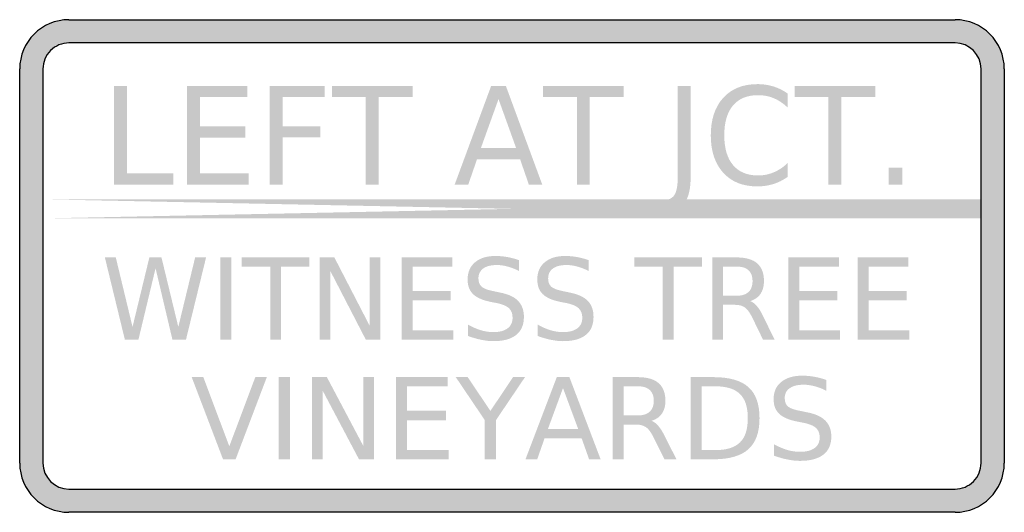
# Model space of a CAD drawing. Header units: inches. Extents: x -0.5 to 0.5, y -0.25 to 0.25.
import ezdxf

# ---------------------------------------------------------------- set-up
doc = ezdxf.new("R2010")
doc.units = ezdxf.units.IN
doc.header["$MEASUREMENT"] = 0

msp = doc.modelspace()

# ---------------------------------------------------------------- hatches: boundary and pattern name
h = msp.add_hatch(color=7)
h.paths.add_polyline_path([(-0.45, 0.25), (0.45, 0.25), (0.4568, 0.2495), (0.4633, 0.2482), (0.4695, 0.246), (0.4752, 0.2432), (0.4805, 0.2395), (0.4853, 0.2353), (0.4895, 0.2305), (0.4932, 0.2252), (0.496, 0.2195), (0.4982, 0.2133), (0.4995, 0.2068), (0.5, 0.2), (0.5, -0.2), (0.4995, -0.2068), (0.4982, -0.2133), (0.496, -0.2195), (0.4932, -0.2252), (0.4895, -0.2305), (0.4853, -0.2353), (0.4805, -0.2395), (0.4752, -0.2432), (0.4695, -0.246), (0.4633, -0.2482), (0.4568, -0.2495), (0.45, -0.25), (-0.45, -0.25), (-0.4568, -0.2495), (-0.4633, -0.2482), (-0.4695, -0.246), (-0.4752, -0.2432), (-0.4805, -0.2395), (-0.4853, -0.2353), (-0.4895, -0.2305), (-0.4932, -0.2252), (-0.496, -0.2195), (-0.4982, -0.2133), (-0.4995, -0.2068), (-0.5, -0.2), (-0.5, 0.2), (-0.4995, 0.2068), (-0.4982, 0.2133), (-0.496, 0.2195), (-0.4932, 0.2252), (-0.4895, 0.2305), (-0.4853, 0.2353), (-0.4805, 0.2395), (-0.4752, 0.2432), (-0.4695, 0.246), (-0.4633, 0.2482), (-0.4568, 0.2495), (-0.45, 0.25)])
edge = h.paths.add_edge_path(flags=0)
edge.add_spline(control_points=[(-0.4764, -0.2), (-0.4764, -0.2146), (-0.4646, -0.2264), (-0.45, -0.2264)], knot_values=[0, 0, 0, 0, 1, 1, 1, 1], degree=3, periodic=0)
edge.add_line((-0.45, -0.2264), (0.45, -0.2264))
edge.add_spline(control_points=[(0.45, -0.2264), (0.457, -0.2264), (0.4637, -0.2236), (0.4687, -0.2187), (0.4736, -0.2137), (0.4764, -0.207), (0.4764, -0.2)], knot_values=[0, 0, 0, 0, 1, 1, 1, 2, 2, 2, 2], degree=3, periodic=0)
edge.add_line((0.4764, -0.2), (0.4764, 0.2))
edge.add_spline(control_points=[(0.4764, 0.2), (0.4764, 0.2146), (0.4646, 0.2264), (0.45, 0.2264)], knot_values=[0, 0, 0, 0, 1, 1, 1, 1], degree=3, periodic=0)
edge.add_line((0.45, 0.2264), (-0.45, 0.2264))
edge.add_spline(control_points=[(-0.45, 0.2264), (-0.457, 0.2264), (-0.4637, 0.2236), (-0.4687, 0.2187), (-0.4736, 0.2137), (-0.4764, 0.207), (-0.4764, 0.2)], knot_values=[0, 0, 0, 0, 1, 1, 1, 2, 2, 2, 2], degree=3, periodic=0)
edge.add_line((-0.4764, 0.2), (-0.4764, -0.2))
for points in [[(-0.4042, 0.1827), (-0.391, 0.1827), (-0.391, 0.0941), (-0.3438, 0.0941), (-0.3438, 0.0827), (-0.4042, 0.0827), (-0.4042, 0.1827)], [(-0.3301, 0.1827), (-0.2688, 0.1827), (-0.2688, 0.1714), (-0.317, 0.1714), (-0.317, 0.1418), (-0.2708, 0.1418), (-0.2708, 0.1304), (-0.317, 0.1304), (-0.317, 0.0941), (-0.2676, 0.0941), (-0.2676, 0.0827), (-0.3301, 0.0827), (-0.3301, 0.1827)], [(-0.2461, 0.1827), (-0.1904, 0.1827), (-0.1904, 0.1714), (-0.233, 0.1714), (-0.233, 0.1419), (-0.1945, 0.1419), (-0.1945, 0.1305), (-0.233, 0.1305), (-0.233, 0.0827), (-0.2461, 0.0827), (-0.2461, 0.1827)], [(-0.1829, 0.1827), (-0.1009, 0.1827), (-0.1009, 0.1714), (-0.1354, 0.1714), (-0.1354, 0.0827), (-0.1485, 0.0827), (-0.1485, 0.1714), (-0.1829, 0.1714), (-0.1829, 0.1827)], [(0.0314, 0.1827), (0.1134, 0.1827), (0.1134, 0.1714), (0.079, 0.1714), (0.079, 0.0827), (0.0659, 0.0827), (0.0659, 0.1714), (0.0314, 0.1714), (0.0314, 0.1827)], [(0.287, 0.1827), (0.3689, 0.1827), (0.3689, 0.1714), (0.3345, 0.1714), (0.3345, 0.0827), (0.3214, 0.0827), (0.3214, 0.1714), (0.287, 0.1714), (0.287, 0.1827)], [(0.3827, 0.0998), (0.3964, 0.0998), (0.3964, 0.0827), (0.3827, 0.0827), (0.3827, 0.0998)], [(-0.4764, 0.0483), (0.4764, 0.0483), (0.4764, 0.0677), (-0.4764, 0.0483), (-0.4764, 0.0677), (0.4764, 0.0483), (0.4764, 0.0677), (-0.4764, 0.0677), (-0.4764, 0.0483)], [(-0.4135, 0.0087), (-0.4024, 0.0087), (-0.3854, -0.0618), (-0.3683, 0.0087), (-0.356, 0.0087), (-0.3389, -0.0618), (-0.3218, 0.0087), (-0.3107, 0.0087), (-0.3311, -0.0747), (-0.3449, -0.0747), (-0.362, -0.0023), (-0.3794, -0.0747), (-0.3932, -0.0747), (-0.4135, 0.0087)], [(-0.2961, 0.0087), (-0.2851, 0.0087), (-0.2851, -0.0747), (-0.2961, -0.0747), (-0.2961, 0.0087)], [(-0.2745, 0.0087), (-0.2058, 0.0087), (-0.2058, -0.0008), (-0.2346, -0.0008), (-0.2346, -0.0747), (-0.2456, -0.0747), (-0.2456, -0.0008), (-0.2745, -0.0008), (-0.2745, 0.0087)], [(-0.1952, 0.0087), (-0.1804, 0.0087), (-0.1444, -0.061), (-0.1444, 0.0087), (-0.1337, 0.0087), (-0.1337, -0.0747), (-0.1485, -0.0747), (-0.1846, -0.0049), (-0.1846, -0.0747), (-0.1952, -0.0747), (-0.1952, 0.0087)], [(-0.1119, 0.0087), (-0.0606, 0.0087), (-0.0606, -0.0008), (-0.1009, -0.0008), (-0.1009, -0.0255), (-0.0622, -0.0255), (-0.0622, -0.035), (-0.1009, -0.035), (-0.1009, -0.0652), (-0.0595, -0.0652), (-0.0595, -0.0747), (-0.1119, -0.0747), (-0.1119, 0.0087)], [(0.1242, 0.0087), (0.1929, 0.0087), (0.1929, -0.0008), (0.1641, -0.0008), (0.1641, -0.0747), (0.153, -0.0747), (0.153, -0.0008), (0.1242, -0.0008), (0.1242, 0.0087)], [(0.2808, 0.0087), (0.3322, 0.0087), (0.3322, -0.0008), (0.2918, -0.0008), (0.2918, -0.0255), (0.3305, -0.0255), (0.3305, -0.035), (0.2918, -0.035), (0.2918, -0.0652), (0.3332, -0.0652), (0.3332, -0.0747), (0.2808, -0.0747), (0.2808, 0.0087)], [(0.3512, 0.0087), (0.4026, 0.0087), (0.4026, -0.0008), (0.3622, -0.0008), (0.3622, -0.0255), (0.4009, -0.0255), (0.4009, -0.035), (0.3622, -0.035), (0.3622, -0.0652), (0.4036, -0.0652), (0.4036, -0.0747), (0.3512, -0.0747), (0.3512, 0.0087)], [(-0.2935, -0.1962), (-0.3253, -0.1128), (-0.3135, -0.1128), (-0.2871, -0.183), (-0.2607, -0.1128), (-0.249, -0.1128), (-0.2807, -0.1962), (-0.2935, -0.1962)], [(-0.2369, -0.1128), (-0.2256, -0.1128), (-0.2256, -0.1962), (-0.2369, -0.1962), (-0.2369, -0.1128)], [(-0.2032, -0.1128), (-0.188, -0.1128), (-0.1511, -0.1825), (-0.1511, -0.1128), (-0.1402, -0.1128), (-0.1402, -0.1962), (-0.1554, -0.1962), (-0.1923, -0.1265), (-0.1923, -0.1962), (-0.2032, -0.1962), (-0.2032, -0.1128)], [(-0.1178, -0.1128), (-0.0652, -0.1128), (-0.0652, -0.1223), (-0.1065, -0.1223), (-0.1065, -0.147), (-0.0669, -0.147), (-0.0669, -0.1565), (-0.1065, -0.1565), (-0.1065, -0.1867), (-0.0642, -0.1867), (-0.0642, -0.1962), (-0.1178, -0.1962), (-0.1178, -0.1128)], [(-0.0571, -0.1128), (-0.045, -0.1128), (-0.0219, -0.1471), (0.001, -0.1128), (0.0132, -0.1128), (-0.0163, -0.1565), (-0.0163, -0.1962), (-0.0276, -0.1962), (-0.0276, -0.1565), (-0.0571, -0.1128)]]:
    msp.add_hatch(color=7).paths.add_polyline_path(points)
h = msp.add_hatch(color=7)
h.paths.add_polyline_path([(-0.0212, 0.1827), (-0.0062, 0.1827), (0.0307, 0.0827), (0.0171, 0.0827), (0.0082, 0.1084), (-0.0355, 0.1084), (-0.0444, 0.0827), (-0.0582, 0.0827), (-0.0212, 0.1827)])
h.paths.add_polyline_path([(-0.0137, 0.1694), (-0.0316, 0.1197), (0.0042, 0.1197), (-0.0137, 0.1694)], flags=0)
h = msp.add_hatch(color=7)
edge = h.paths.add_edge_path()
edge.add_line((0.1683, 0.1827), (0.1814, 0.1827))
edge.add_line((0.1814, 0.1827), (0.1814, 0.0897))
edge.add_spline(control_points=[(0.1814, 0.0897), (0.1814, 0.0777), (0.1792, 0.0689), (0.1747, 0.0635), (0.1703, 0.058), (0.1632, 0.0553), (0.1533, 0.0553)], knot_values=[0, 0, 0, 0, 1, 1, 1, 2, 2, 2, 2], degree=3, periodic=0)
edge.add_line((0.1533, 0.0553), (0.1484, 0.0553))
edge.add_line((0.1484, 0.0553), (0.1484, 0.0667))
edge.add_line((0.1484, 0.0667), (0.1524, 0.0667))
edge.add_spline(control_points=[(0.1524, 0.0667), (0.1582, 0.0667), (0.1623, 0.0683), (0.1647, 0.0717), (0.1671, 0.075), (0.1683, 0.0811), (0.1683, 0.0897)], knot_values=[0, 0, 0, 0, 1, 1, 1, 2, 2, 2, 2], degree=3, periodic=0)
edge.add_line((0.1683, 0.0897), (0.1683, 0.1827))
h = msp.add_hatch(color=7)
edge = h.paths.add_edge_path()
edge.add_line((0.28, 0.175), (0.28, 0.1608))
edge.add_spline(control_points=[(0.28, 0.1608), (0.2756, 0.165), (0.2709, 0.1682), (0.2659, 0.1703), (0.2609, 0.1724), (0.2556, 0.1734), (0.2499, 0.1734), (0.2389, 0.1734), (0.2304, 0.1699), (0.2245, 0.163), (0.2186, 0.156), (0.2156, 0.1459), (0.2156, 0.1326), (0.2156, 0.1195), (0.2186, 0.1094), (0.2245, 0.1024), (0.2304, 0.0954), (0.2389, 0.0919), (0.2499, 0.0919), (0.2556, 0.0919), (0.2609, 0.093), (0.2659, 0.0951), (0.2709, 0.0972), (0.2756, 0.1003), (0.28, 0.1046)], knot_values=[0, 0, 0, 0, 1, 1, 1, 2, 2, 2, 3, 3, 3, 4, 4, 4, 5, 5, 5, 6, 6, 6, 7, 7, 7, 8, 8, 8, 8], degree=3, periodic=0)
edge.add_line((0.28, 0.1046), (0.28, 0.0905))
edge.add_spline(control_points=[(0.28, 0.0905), (0.2754, 0.0872), (0.2706, 0.0848), (0.2654, 0.0832), (0.2603, 0.0816), (0.2549, 0.0808), (0.2492, 0.0808), (0.2345, 0.0808), (0.2229, 0.0854), (0.2145, 0.0947), (0.2061, 0.104), (0.2019, 0.1166), (0.2019, 0.1326), (0.2019, 0.1487), (0.2061, 0.1614), (0.2145, 0.1707), (0.2229, 0.1799), (0.2345, 0.1846), (0.2492, 0.1846), (0.255, 0.1846), (0.2604, 0.1838), (0.2656, 0.1822), (0.2707, 0.1806), (0.2755, 0.1782), (0.28, 0.175)], knot_values=[0, 0, 0, 0, 1, 1, 1, 2, 2, 2, 3, 3, 3, 4, 4, 4, 5, 5, 5, 6, 6, 6, 7, 7, 7, 8, 8, 8, 8], degree=3, periodic=0)
h = msp.add_hatch(color=7)
edge = h.paths.add_edge_path()
edge.add_line((0.0072, 0.0059), (0.0072, -0.0051))
edge.add_spline(control_points=[(0.0072, -0.0051), (0.003, -0.003), (-0.0009, -0.0015), (-0.0046, -0.0005), (-0.0083, 0.0005), (-0.0119, 0.001), (-0.0153, 0.001), (-0.0213, 0.001), (-0.026, -0.0002), (-0.0292, -0.0025), (-0.0324, -0.0049), (-0.0341, -0.0083), (-0.0341, -0.0127), (-0.0341, -0.0164), (-0.033, -0.0192), (-0.0308, -0.021), (-0.0287, -0.0229), (-0.0246, -0.0244), (-0.0185, -0.0256)], knot_values=[0, 0, 0, 0, 1, 1, 1, 2, 2, 2, 3, 3, 3, 4, 4, 4, 5, 5, 5, 6, 6, 6, 6], degree=3, periodic=0)
edge.add_line((-0.0185, -0.0256), (-0.0119, -0.027))
edge.add_spline(control_points=[(-0.0119, -0.027), (-0.0037, -0.0286), (0.0024, -0.0314), (0.0062, -0.0354), (0.0101, -0.0395), (0.0121, -0.0449), (0.0121, -0.0517), (0.0121, -0.0597), (0.0094, -0.0659), (0.0042, -0.07), (-0.0011, -0.0742), (-0.0088, -0.0763), (-0.019, -0.0763), (-0.0229, -0.0763), (-0.027, -0.0758), (-0.0313, -0.0749), (-0.0356, -0.074), (-0.0401, -0.0727), (-0.0448, -0.071)], knot_values=[0, 0, 0, 0, 1, 1, 1, 2, 2, 2, 3, 3, 3, 4, 4, 4, 5, 5, 5, 6, 6, 6, 6], degree=3, periodic=0)
edge.add_line((-0.0448, -0.071), (-0.0448, -0.0594))
edge.add_spline(control_points=[(-0.0448, -0.0594), (-0.0403, -0.0619), (-0.0359, -0.0639), (-0.0316, -0.0652), (-0.0274, -0.0665), (-0.0232, -0.0671), (-0.019, -0.0671), (-0.0128, -0.0671), (-0.0079, -0.0659), (-0.0045, -0.0633), (-0.0011, -0.0608), (0.0006, -0.0572), (0.0006, -0.0525), (0.0006, -0.0484), (-0.0006, -0.0452), (-0.003, -0.0429), (-0.0055, -0.0406), (-0.0095, -0.0389), (-0.0151, -0.0377)], knot_values=[0, 0, 0, 0, 1, 1, 1, 2, 2, 2, 3, 3, 3, 4, 4, 4, 5, 5, 5, 6, 6, 6, 6], degree=3, periodic=0)
edge.add_line((-0.0151, -0.0377), (-0.0218, -0.0364))
edge.add_spline(control_points=[(-0.0218, -0.0364), (-0.03, -0.0347), (-0.0359, -0.0321), (-0.0396, -0.0285), (-0.0432, -0.0249), (-0.0451, -0.02), (-0.0451, -0.0136), (-0.0451, -0.0062), (-0.0425, -0.0004), (-0.0375, 0.0038), (-0.0324, 0.0081), (-0.0255, 0.0102), (-0.0166, 0.0102), (-0.0128, 0.0102), (-0.0089, 0.0098), (-0.0049, 0.0091), (-0.001, 0.0084), (0.0031, 0.0074), (0.0072, 0.0059)], knot_values=[0, 0, 0, 0, 1, 1, 1, 2, 2, 2, 3, 3, 3, 4, 4, 4, 5, 5, 5, 6, 6, 6, 6], degree=3, periodic=0)
h = msp.add_hatch(color=7)
edge = h.paths.add_edge_path()
edge.add_line((0.0779, 0.0059), (0.0779, -0.0051))
edge.add_spline(control_points=[(0.0779, -0.0051), (0.0738, -0.003), (0.0699, -0.0015), (0.0661, -0.0005), (0.0624, 0.0005), (0.0589, 0.001), (0.0554, 0.001), (0.0494, 0.001), (0.0448, -0.0002), (0.0416, -0.0025), (0.0383, -0.0049), (0.0367, -0.0083), (0.0367, -0.0127), (0.0367, -0.0164), (0.0378, -0.0192), (0.0399, -0.021), (0.0421, -0.0229), (0.0462, -0.0244), (0.0522, -0.0256)], knot_values=[0, 0, 0, 0, 1, 1, 1, 2, 2, 2, 3, 3, 3, 4, 4, 4, 5, 5, 5, 6, 6, 6, 6], degree=3, periodic=0)
edge.add_line((0.0522, -0.0256), (0.0588, -0.027))
edge.add_spline(control_points=[(0.0588, -0.027), (0.067, -0.0286), (0.0731, -0.0314), (0.077, -0.0354), (0.0809, -0.0395), (0.0828, -0.0449), (0.0828, -0.0517), (0.0828, -0.0597), (0.0802, -0.0659), (0.0749, -0.07), (0.0697, -0.0742), (0.0619, -0.0763), (0.0517, -0.0763), (0.0479, -0.0763), (0.0438, -0.0758), (0.0394, -0.0749), (0.0351, -0.074), (0.0306, -0.0727), (0.026, -0.071)], knot_values=[0, 0, 0, 0, 1, 1, 1, 2, 2, 2, 3, 3, 3, 4, 4, 4, 5, 5, 5, 6, 6, 6, 6], degree=3, periodic=0)
edge.add_line((0.026, -0.071), (0.026, -0.0594))
edge.add_spline(control_points=[(0.026, -0.0594), (0.0305, -0.0619), (0.0348, -0.0639), (0.0391, -0.0652), (0.0434, -0.0665), (0.0476, -0.0671), (0.0517, -0.0671), (0.058, -0.0671), (0.0628, -0.0659), (0.0663, -0.0633), (0.0697, -0.0608), (0.0714, -0.0572), (0.0714, -0.0525), (0.0714, -0.0484), (0.0702, -0.0452), (0.0677, -0.0429), (0.0653, -0.0406), (0.0612, -0.0389), (0.0556, -0.0377)], knot_values=[0, 0, 0, 0, 1, 1, 1, 2, 2, 2, 3, 3, 3, 4, 4, 4, 5, 5, 5, 6, 6, 6, 6], degree=3, periodic=0)
edge.add_line((0.0556, -0.0377), (0.049, -0.0364))
edge.add_spline(control_points=[(0.049, -0.0364), (0.0407, -0.0347), (0.0348, -0.0321), (0.0312, -0.0285), (0.0275, -0.0249), (0.0257, -0.02), (0.0257, -0.0136), (0.0257, -0.0062), (0.0282, -0.0004), (0.0333, 0.0038), (0.0383, 0.0081), (0.0453, 0.0102), (0.0542, 0.0102), (0.058, 0.0102), (0.0619, 0.0098), (0.0658, 0.0091), (0.0698, 0.0084), (0.0738, 0.0074), (0.0779, 0.0059)], knot_values=[0, 0, 0, 0, 1, 1, 1, 2, 2, 2, 3, 3, 3, 4, 4, 4, 5, 5, 5, 6, 6, 6, 6], degree=3, periodic=0)
h = msp.add_hatch(color=7)
edge = h.paths.add_edge_path()
edge.add_spline(control_points=[(0.2419, -0.0356), (0.2443, -0.0364), (0.2466, -0.0382), (0.2488, -0.0408), (0.2511, -0.0435), (0.2533, -0.0472), (0.2555, -0.0519)], knot_values=[0, 0, 0, 0, 1, 1, 1, 2, 2, 2, 2], degree=3, periodic=0)
edge.add_line((0.2555, -0.0519), (0.2667, -0.0747))
edge.add_line((0.2667, -0.0747), (0.2549, -0.0747))
edge.add_line((0.2549, -0.0747), (0.2445, -0.0533))
edge.add_spline(control_points=[(0.2445, -0.0533), (0.2418, -0.0477), (0.2392, -0.044), (0.2367, -0.0422), (0.2342, -0.0404), (0.2308, -0.0394), (0.2264, -0.0394)], knot_values=[0, 0, 0, 0, 1, 1, 1, 2, 2, 2, 2], degree=3, periodic=0)
edge.add_line((0.2264, -0.0394), (0.2144, -0.0394))
edge.add_line((0.2144, -0.0394), (0.2144, -0.0747))
edge.add_line((0.2144, -0.0747), (0.2034, -0.0747))
edge.add_line((0.2034, -0.0747), (0.2034, 0.0087))
edge.add_line((0.2034, 0.0087), (0.2282, 0.0087))
edge.add_spline(control_points=[(0.2282, 0.0087), (0.2375, 0.0087), (0.2445, 0.0067), (0.249, 0.0027), (0.2536, -0.0013), (0.2559, -0.0073), (0.2559, -0.0153), (0.2559, -0.0206), (0.2547, -0.0249), (0.2523, -0.0284), (0.25, -0.0318), (0.2465, -0.0342), (0.2419, -0.0356)], knot_values=[0, 0, 0, 0, 1, 1, 1, 2, 2, 2, 3, 3, 3, 4, 4, 4, 4], degree=3, periodic=0)
edge = h.paths.add_edge_path(flags=0)
edge.add_line((0.2144, -0.0006), (0.2144, -0.0302))
edge.add_line((0.2144, -0.0302), (0.2282, -0.0302))
edge.add_spline(control_points=[(0.2282, -0.0302), (0.2335, -0.0302), (0.2375, -0.0289), (0.2402, -0.0264), (0.2429, -0.0239), (0.2443, -0.0202), (0.2443, -0.0153), (0.2443, -0.0105), (0.2429, -0.0068), (0.2402, -0.0043), (0.2375, -0.0018), (0.2335, -0.0006), (0.2282, -0.0006)], knot_values=[0, 0, 0, 0, 1, 1, 1, 2, 2, 2, 3, 3, 3, 4, 4, 4, 4], degree=3, periodic=0)
edge.add_line((0.2282, -0.0006), (0.2144, -0.0006))
h = msp.add_hatch(color=7)
h.paths.add_polyline_path([(0.0455, -0.1128), (0.0583, -0.1128), (0.09, -0.1962), (0.0783, -0.1962), (0.0707, -0.1748), (0.0331, -0.1748), (0.0256, -0.1962), (0.0137, -0.1962), (0.0455, -0.1128)])
h.paths.add_polyline_path([(0.0518, -0.1239), (0.0365, -0.1654), (0.0672, -0.1654), (0.0518, -0.1239)], flags=0)
h = msp.add_hatch(color=7)
edge = h.paths.add_edge_path()
edge.add_spline(control_points=[(0.1416, -0.1571), (0.144, -0.1579), (0.1464, -0.1597), (0.1486, -0.1623), (0.1509, -0.165), (0.1532, -0.1687), (0.1555, -0.1734)], knot_values=[0, 0, 0, 0, 1, 1, 1, 2, 2, 2, 2], degree=3, periodic=0)
edge.add_line((0.1555, -0.1734), (0.167, -0.1962))
edge.add_line((0.167, -0.1962), (0.1548, -0.1962))
edge.add_line((0.1548, -0.1962), (0.1442, -0.1748))
edge.add_spline(control_points=[(0.1442, -0.1748), (0.1414, -0.1692), (0.1388, -0.1655), (0.1362, -0.1637), (0.1336, -0.1619), (0.1301, -0.1609), (0.1256, -0.1609)], knot_values=[0, 0, 0, 0, 1, 1, 1, 2, 2, 2, 2], degree=3, periodic=0)
edge.add_line((0.1256, -0.1609), (0.1134, -0.1609))
edge.add_line((0.1134, -0.1609), (0.1134, -0.1962))
edge.add_line((0.1134, -0.1962), (0.1021, -0.1962))
edge.add_line((0.1021, -0.1962), (0.1021, -0.1128))
edge.add_line((0.1021, -0.1128), (0.1275, -0.1128))
edge.add_spline(control_points=[(0.1275, -0.1128), (0.137, -0.1128), (0.1442, -0.1148), (0.1488, -0.1188), (0.1535, -0.1228), (0.1558, -0.1288), (0.1558, -0.1368), (0.1558, -0.1421), (0.1546, -0.1464), (0.1522, -0.1499), (0.1498, -0.1534), (0.1462, -0.1558), (0.1416, -0.1571)], knot_values=[0, 0, 0, 0, 1, 1, 1, 2, 2, 2, 3, 3, 3, 4, 4, 4, 4], degree=3, periodic=0)
edge = h.paths.add_edge_path(flags=0)
edge.add_line((0.1134, -0.1221), (0.1134, -0.1517))
edge.add_line((0.1134, -0.1517), (0.1275, -0.1517))
edge.add_spline(control_points=[(0.1275, -0.1517), (0.133, -0.1517), (0.1371, -0.1504), (0.1398, -0.1479), (0.1426, -0.1454), (0.144, -0.1417), (0.144, -0.1368), (0.144, -0.132), (0.1426, -0.1283), (0.1398, -0.1258), (0.1371, -0.1233), (0.133, -0.1221), (0.1275, -0.1221)], knot_values=[0, 0, 0, 0, 1, 1, 1, 2, 2, 2, 3, 3, 3, 4, 4, 4, 4], degree=3, periodic=0)
edge.add_line((0.1275, -0.1221), (0.1134, -0.1221))
h = msp.add_hatch(color=7)
edge = h.paths.add_edge_path()
edge.add_line((0.1814, -0.1128), (0.2045, -0.1128))
edge.add_spline(control_points=[(0.2045, -0.1128), (0.2207, -0.1128), (0.2325, -0.1162), (0.2401, -0.1229), (0.2476, -0.1296), (0.2514, -0.1401), (0.2514, -0.1544), (0.2514, -0.1688), (0.2476, -0.1793), (0.24, -0.1861), (0.2324, -0.1928), (0.2206, -0.1962), (0.2045, -0.1962)], knot_values=[0, 0, 0, 0, 1, 1, 1, 2, 2, 2, 3, 3, 3, 4, 4, 4, 4], degree=3, periodic=0)
edge.add_line((0.2045, -0.1962), (0.1814, -0.1962))
edge.add_line((0.1814, -0.1962), (0.1814, -0.1128))
edge = h.paths.add_edge_path(flags=0)
edge.add_line((0.1927, -0.1221), (0.1927, -0.1869))
edge.add_line((0.1927, -0.1869), (0.2063, -0.1869))
edge.add_spline(control_points=[(0.2063, -0.1869), (0.2178, -0.1869), (0.2262, -0.1843), (0.2315, -0.1791), (0.2369, -0.1739), (0.2395, -0.1657), (0.2395, -0.1544), (0.2395, -0.1433), (0.2369, -0.1351), (0.2315, -0.1299), (0.2262, -0.1247), (0.2178, -0.1221), (0.2063, -0.1221)], knot_values=[0, 0, 0, 0, 1, 1, 1, 2, 2, 2, 3, 3, 3, 4, 4, 4, 4], degree=3, periodic=0)
edge.add_line((0.2063, -0.1221), (0.1927, -0.1221))
h = msp.add_hatch(color=7)
edge = h.paths.add_edge_path()
edge.add_line((0.3192, -0.1156), (0.3192, -0.1266))
edge.add_spline(control_points=[(0.3192, -0.1266), (0.315, -0.1245), (0.311, -0.123), (0.3071, -0.122), (0.3033, -0.121), (0.2997, -0.1205), (0.2962, -0.1205), (0.29, -0.1205), (0.2853, -0.1217), (0.282, -0.1241), (0.2786, -0.1264), (0.277, -0.1298), (0.277, -0.1342), (0.277, -0.1379), (0.2781, -0.1407), (0.2803, -0.1426), (0.2825, -0.1444), (0.2867, -0.146), (0.2929, -0.1471)], knot_values=[0, 0, 0, 0, 1, 1, 1, 2, 2, 2, 3, 3, 3, 4, 4, 4, 5, 5, 5, 6, 6, 6, 6], degree=3, periodic=0)
edge.add_line((0.2929, -0.1471), (0.2997, -0.1485))
edge.add_spline(control_points=[(0.2997, -0.1485), (0.3081, -0.1501), (0.3143, -0.1529), (0.3183, -0.157), (0.3223, -0.161), (0.3243, -0.1664), (0.3243, -0.1732), (0.3243, -0.1812), (0.3216, -0.1874), (0.3162, -0.1915), (0.3108, -0.1957), (0.3029, -0.1978), (0.2924, -0.1978), (0.2884, -0.1978), (0.2842, -0.1973), (0.2798, -0.1964), (0.2754, -0.1956), (0.2708, -0.1942), (0.266, -0.1925)], knot_values=[0, 0, 0, 0, 1, 1, 1, 2, 2, 2, 3, 3, 3, 4, 4, 4, 5, 5, 5, 6, 6, 6, 6], degree=3, periodic=0)
edge.add_line((0.266, -0.1925), (0.266, -0.1809))
edge.add_spline(control_points=[(0.266, -0.1809), (0.2706, -0.1834), (0.2751, -0.1854), (0.2795, -0.1867), (0.2838, -0.188), (0.2881, -0.1886), (0.2924, -0.1886), (0.2988, -0.1886), (0.3038, -0.1874), (0.3073, -0.1848), (0.3108, -0.1823), (0.3125, -0.1787), (0.3125, -0.174), (0.3125, -0.1699), (0.3113, -0.1667), (0.3088, -0.1644), (0.3062, -0.1621), (0.3021, -0.1604), (0.2964, -0.1592)], knot_values=[0, 0, 0, 0, 1, 1, 1, 2, 2, 2, 3, 3, 3, 4, 4, 4, 5, 5, 5, 6, 6, 6, 6], degree=3, periodic=0)
edge.add_line((0.2964, -0.1592), (0.2896, -0.1579))
edge.add_spline(control_points=[(0.2896, -0.1579), (0.2811, -0.1562), (0.275, -0.1536), (0.2713, -0.15), (0.2676, -0.1464), (0.2657, -0.1415), (0.2657, -0.1351), (0.2657, -0.1277), (0.2683, -0.1219), (0.2735, -0.1177), (0.2787, -0.1134), (0.2858, -0.1113), (0.2949, -0.1113), (0.2988, -0.1113), (0.3028, -0.1117), (0.3068, -0.1124), (0.3109, -0.1131), (0.315, -0.1142), (0.3192, -0.1156)], knot_values=[0, 0, 0, 0, 1, 1, 1, 2, 2, 2, 3, 3, 3, 4, 4, 4, 5, 5, 5, 6, 6, 6, 6], degree=3, periodic=0)

# ---------------------------------------------------------------- linework, layer by layer
at = {"color": 7}
for p, q in [((-0.45, 0.25), (0.45, 0.25)), ((-0.5, -0.2), (-0.5, 0.2)), ((0.5, 0.2), (0.5, -0.2)), ((0.45, -0.25), (-0.45, -0.25))]:
    msp.add_line(p, q, dxfattribs=at)
for points in [[(0.45, 0.2264), (-0.45, 0.2264)], [(-0.4764, 0.2), (-0.4764, -0.2)], [(0.4764, -0.2), (0.4764, 0.2)], [(-0.45, -0.2264), (0.45, -0.2264)]]:
    msp.add_lwpolyline(points, dxfattribs=at)
for points in [[(-0.45, 0.25), (-0.4776, 0.25), (-0.5, 0.2276), (-0.5, 0.2)], [(0.5, 0.2), (0.5, 0.2276), (0.4776, 0.25), (0.45, 0.25)], [(0.4764, 0.2), (0.4764, 0.2146), (0.4646, 0.2264), (0.45, 0.2264)], [(-0.5, -0.2), (-0.5, -0.2276), (-0.4776, -0.25), (-0.45, -0.25)], [(-0.4764, -0.2), (-0.4764, -0.2146), (-0.4646, -0.2264), (-0.45, -0.2264)], [(0.45, -0.25), (0.4776, -0.25), (0.5, -0.2276), (0.5, -0.2)]]:
    msp.add_open_spline(points, degree=3, dxfattribs=at)
for points in [[(-0.45, 0.2264), (-0.457, 0.2264), (-0.4637, 0.2236), (-0.4687, 0.2187), (-0.4736, 0.2137), (-0.4764, 0.207), (-0.4764, 0.2)], [(0.45, -0.2264), (0.457, -0.2264), (0.4637, -0.2236), (0.4687, -0.2187), (0.4736, -0.2137), (0.4764, -0.207), (0.4764, -0.2)]]:
    msp.add_open_spline(points, degree=3, knots=[0, 0, 0, 0, 1, 1, 1, 2, 2, 2, 2], dxfattribs=at)

doc.saveas('drawing.dxf')
